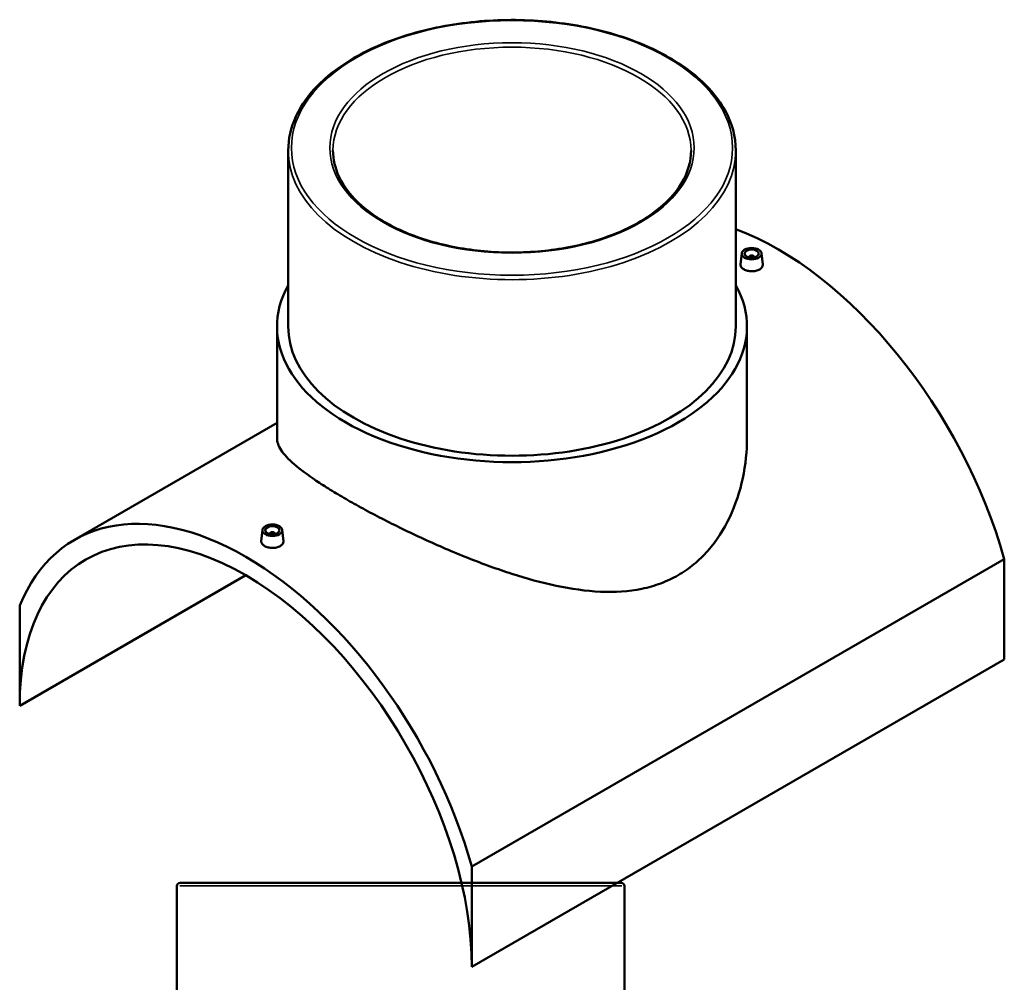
# Model space of a CAD drawing. Header units: millimetres. Extents: x -339 to 1539, y -390 to 1172.
# Tile 5 of 5: x 846 to 1539, y 494 to 1172. Entities that reach past the tile are written whole.
import ezdxf

# ---------------------------------------------------------------- set-up
doc = ezdxf.new("R2010")
doc.units = ezdxf.units.MM
doc.layers.add('Visible (ANSI)', color=7, linetype='Continuous', lineweight=50)
doc.layers.add('Visible Narrow (ANSI)', color=7, linetype='Continuous', lineweight=35)

msp = doc.modelspace()

# ---------------------------------------------------------------- linework, layer by layer
at = {"layer": 'Visible (ANSI)'}
for p, q in [((1035.25, 1079.5), (1035.25, 955.6)), ((1350.25, 1079.5), (1350.25, 955.6)), ((1354.41, 1007.16), (1353.56, 999.3)), ((1368.38, 1007.16), (1369.22, 999.31)), ((1359.39, 1004.27), (1359.39, 1004.46)), ((1363.39, 1004.27), (1363.39, 1004.46)), ((1027.37, 955.6), (1027.37, 876.99)), ((1358.12, 955.6), (1358.12, 876.99)), ((1027.37, 887.74), (884.87, 805.46)), ((1017.12, 812.43), (1016.27, 804.56)), ((1031.09, 812.43), (1031.93, 804.58)), ((1022.1, 809.73), (1022.1, 809.53)), ((1026.1, 809.73), (1026.1, 809.53)), ((1539.23, 791.77), (1164.46, 575.39)), ((1539.23, 791.77), (1539.23, 721.26)), ((846.27, 688.6), (1005.37, 780.46)), ((846.27, 759.11), (846.27, 688.6)), ((1164.46, 504.89), (1539.23, 721.26)), ((1164.46, 504.89), (1164.46, 575.39)), ((956.96, 561.77), (956.96, 410.02)), ((959.21, 564.02), (1269.71, 564.02)), ((1271.96, 561.77), (1271.96, 410.02))]:
    msp.add_line(p, q, dxfattribs=at)
for centre, start, end in [((959.21, 561.77), 90, 180), ((1269.71, 561.77), 0, 90)]:
    msp.add_arc(centre, 2.25, start, end, dxfattribs=at)
for centre, major_axis, start_param, end_param in [((1380.13, 813.12), (120.5, -208.71), 1.151835, 2.532464), ((1361.39, 1004.46), (-2, 0), 2.963882, 6.460896), ((1192.75, 955.6), (165.38, 0), 2.831748, 6.59303), ((1192.75, 955.6), (-157.5, 0), 0, 3.141593), ((1005.37, 596.75), (-120.5, 208.71), 4.293428, 6.702147), ((1005.37, 596.75), (-112.5, 194.86), 3.926991, 7.068583), ((1024.1, 809.73), (-2, 0), 2.963882, 6.460896)]:
    msp.add_ellipse(centre, major_axis=major_axis, ratio=0.57735, start_param=start_param, end_param=end_param, dxfattribs=at)
for centre, major_axis in [((1361.39, 1006.91), (7, 0)), ((1361.39, 1006.91), (5, 0)), ((1024.1, 812.18), (-7, 0)), ((1024.1, 812.18), (5, 0))]:
    msp.add_ellipse(centre, major_axis=major_axis, ratio=0.57735, dxfattribs=at)
for points, knots in [([(1350.25, 1079.5), (1350.25, 1089.2), (1347.6, 1098.89), (1337.31, 1117.36), (1329.58, 1126.13), (1309.75, 1141.89), (1297.59, 1148.85), (1270.12, 1160.18), (1254.82, 1164.54), (1222.66, 1170.25), (1205.8, 1171.59), (1172.22, 1171.13), (1155.5, 1169.32), (1123.86, 1162.74), (1108.95, 1157.97), (1082.42, 1145.89), (1070.82, 1138.59), (1052.14, 1122.16), (1045.05, 1113.03), (1037.08, 1095.65), (1035.25, 1087.58), (1035.25, 1079.5)], [0.785398, 0.785398, 0.785398, 0.785398, 1.096573, 1.096573, 1.413796, 1.413796, 1.735812, 1.735812, 2.058152, 2.058152, 2.380083, 2.380083, 2.701862, 2.701862, 3.023844, 3.023844, 3.346233, 3.346233, 3.667941, 3.667941, 3.926991, 3.926991, 3.926991, 3.926991]), ([(1318.75, 1079.5), (1318.75, 1071.74), (1316.51, 1063.96), (1307.75, 1049.29), (1301.34, 1042.39), (1285.07, 1030.15), (1275.27, 1024.79), (1253.2, 1016.09), (1240.93, 1012.75), (1215.15, 1008.44), (1201.64, 1007.47), (1174.76, 1008.03), (1161.41, 1009.55), (1136.22, 1014.92), (1124.39, 1018.76), (1103.48, 1028.35), (1094.4, 1034.09), (1079.86, 1046.83), (1074.41, 1053.83), (1068.17, 1067.11), (1066.75, 1073.31), (1066.75, 1079.5)], [5.497787, 5.497787, 5.497787, 5.497787, 5.829745, 5.829745, 6.152329, 6.152329, 6.469577, 6.469577, 6.786725, 6.786725, 7.104381, 7.104381, 7.422207, 7.422207, 7.739769, 7.739769, 8.056808, 8.056808, 8.374518, 8.374518, 8.63938, 8.63938, 8.63938, 8.63938]), ([(1366.95, 995.77), (1366.25, 995.36), (1365.37, 995.02), (1363.43, 994.58), (1362.38, 994.48), (1360.41, 994.51), (1359.36, 994.64), (1357.43, 995.12), (1356.55, 995.47), (1355.15, 996.28), (1354.55, 996.78), (1353.75, 997.88), (1353.55, 998.47), (1353.55, 999.11), (1353.55, 999.21), (1353.56, 999.3)], [2.364412, 2.364412, 2.364412, 2.364412, 2.660012, 2.660012, 2.955611, 2.955611, 3.251115, 3.251115, 3.546618, 3.546618, 3.842122, 3.842122, 4.137625, 4.137625, 4.185493, 4.185493, 4.185493, 4.185493]), ([(1369.22, 999.31), (1369.23, 999.21), (1369.24, 999.12), (1369.24, 998.44), (1369.04, 997.82), (1368.25, 996.68), (1367.64, 996.17), (1366.95, 995.77)], [6.4537434, 6.4537434, 6.4537434, 6.4537434, 6.5020372, 6.5020372, 6.7976368, 6.7976368, 7.0932363, 7.0932363, 7.0932363, 7.0932363]), ([(1309.69, 780.55), (1305.83, 778.33), (1301.75, 776.4), (1293.21, 773.21), (1288.76, 771.94), (1274.94, 769.09), (1265.11, 768.48), (1244.84, 769.4), (1234.38, 770.91), (1213.42, 775.34), (1202.91, 778.26), (1182.71, 784.73), (1172.26, 788.52), (1151.27, 796.86), (1140.74, 801.41), (1120.33, 810.78), (1110.44, 815.62), (1096.6, 822.75), (1092.16, 825.1), (1083.67, 829.73), (1079.62, 831.99), (1072, 836.39), (1068.33, 838.58), (1061.37, 842.88), (1058.08, 844.99), (1048.88, 851.16), (1043.67, 855.05), (1035.38, 862.24), (1032.3, 865.55), (1028.3, 871.63), (1027.37, 874.41), (1027.37, 876.99)], [0, 0, 0, 0, 1.637977, 1.637977, 3.275953, 3.275953, 6.551906, 6.551906, 9.82786, 9.82786, 13.103813, 13.103813, 16.337772, 16.337772, 19.571731, 19.571731, 22.80569, 22.80569, 24.422669, 24.422669, 26.039649, 26.039649, 27.656628, 27.656628, 29.273608, 29.273608, 32.507567, 32.507567, 35.741526, 35.741526, 38.975485, 38.975485, 38.975485, 38.975485]), ([(1358.12, 876.99), (1358.12, 867.87), (1357.17, 858.34), (1353.15, 839.48), (1350.09, 830.16), (1341.85, 812.79), (1336.68, 804.73), (1327.51, 794.31), (1324.23, 791.11), (1317.24, 785.35), (1313.55, 782.78), (1309.69, 780.55)], [91.054782, 91.054782, 91.054782, 91.054782, 94.330735, 94.330735, 97.606688, 97.606688, 100.882642, 100.882642, 102.520618, 102.520618, 104.158595, 104.158595, 104.158595, 104.158595]), ([(1029.66, 801.03), (1028.96, 800.63), (1028.08, 800.29), (1026.14, 799.84), (1025.09, 799.75), (1023.12, 799.77), (1022.07, 799.9), (1020.14, 800.38), (1019.26, 800.74), (1017.86, 801.54), (1017.26, 802.05), (1016.46, 803.14), (1016.26, 803.73), (1016.26, 804.38), (1016.26, 804.47), (1016.27, 804.56)], [0, 0, 0, 0, 0.2956, 0.2956, 0.591199, 0.591199, 0.886703, 0.886703, 1.182206, 1.182206, 1.47771, 1.47771, 1.773213, 1.773213, 1.82108, 1.82108, 1.82108, 1.82108]), ([(1031.93, 804.58), (1031.94, 804.48), (1031.95, 804.38), (1031.95, 803.71), (1031.75, 803.08), (1030.96, 801.95), (1030.35, 801.43), (1029.66, 801.03)], [4.0893313, 4.0893313, 4.0893313, 4.0893313, 4.1376251, 4.1376251, 4.4332247, 4.4332247, 4.7288242, 4.7288242, 4.7288242, 4.7288242])]:
    msp.add_open_spline(points, degree=3, knots=knots, dxfattribs=at)
at = {"layer": 'Visible Narrow (ANSI)'}
msp.add_line((1270.02, 561.77), (958.9, 561.77), dxfattribs=at)
for major_axis in [(155.25, 0), (128.25, 0)]:
    msp.add_ellipse((1192.75, 1081.34), major_axis=major_axis, ratio=0.57735, dxfattribs=at)
for major_axis, start_param, end_param in [((-126, 0), 3.141593, 6.283185), ((-157.5, 0), 0, 3.141593)]:
    msp.add_ellipse((1192.75, 1079.5), major_axis=major_axis, ratio=0.57735, start_param=start_param, end_param=end_param, dxfattribs=at)

doc.saveas('drawing.dxf')
